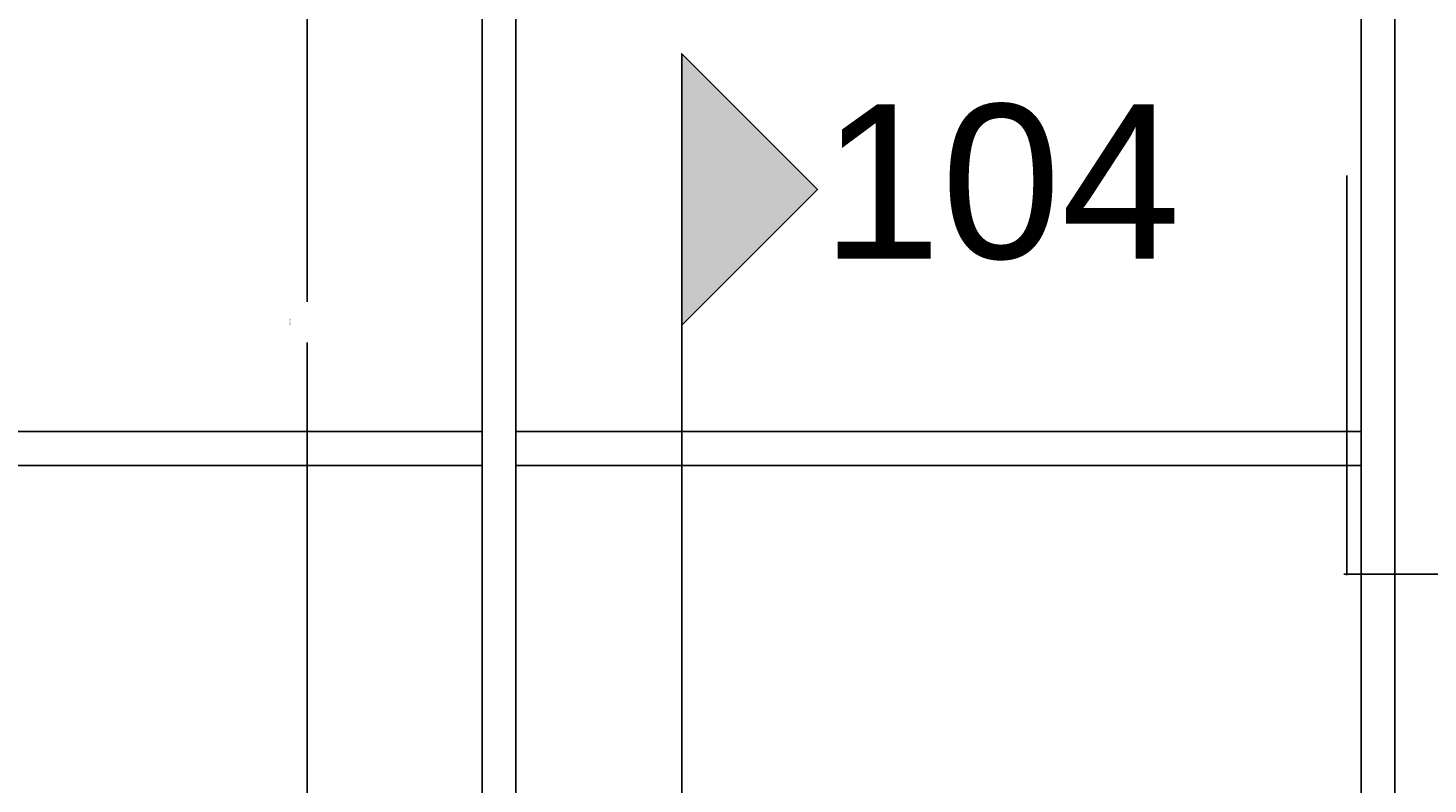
# Model space of a CAD drawing. Header units: millimetres. Extents: x -38031 to 110605, y -30229 to 92226.
# Tile 201 of 256: x 29747 to 31811, y 29351 to 30465. Entities that reach past the tile are written whole.
import ezdxf
from ezdxf.enums import TextEntityAlignment as Align

# ---------------------------------------------------------------- set-up
doc = ezdxf.new("R2010")
doc.units = ezdxf.units.MM
doc.header["$LTSCALE"] = 50
doc.set_wipeout_variables(frame=1)
for name, color, linetype in [('AB$1A---_ATTRIB050', 8, 'Continuous'), ('AL$1A---_ALGEMEEN', 8, 'Continuous'), ('AM$1A---_ARCERING', 8, 'Continuous'), ('AT$1A---_TEKST025', 8, 'Continuous'), ('BOUWKUNDIG', 8, 'Continuous')]:
    doc.layers.add(name, color=color, linetype=linetype)
doc.styles.add('Arial', font='ARIAL.TTF')
doc.styles.get("Standard").update_dxf_attribs({"font": 'iso.shx'})
doc.dimstyles.new('VyA', dxfattribs={"dimtxt": 2.272868, "dimasz": 2.120801, "dimexe": 1.5, "dimexo": 1.59, "dimgap": 0.5, "dimtad": 1, "dimdec": 0, "dimzin": 11, "dimtxsty": 'Arial', "dimblk": 'VW_SLASH', "dimcen": 0, "dimdle": 1, "dimazin": 0, "dimtfac": 0.8, "dimtdec": 0, "dimtix": 1, "dimtmove": 0, "dimatfit": 0, "dimldrblk": 'VW_FILLEDARROW', "dimfxl": 0, "dimfrac": 2, "dimtolj": 1, "dimtzin": 11, "dimarcsym": 0})

# ---------------------------------------------------------------- blocks, each defined once
blk = doc.blocks.new('Group-49')
at = {"layer": 'AL$1A---_ALGEMEEN', "color": 0}
blk.add_lwpolyline([(-36491, -955), (-28180, -955), (-28180, -1005), (-36491, -1005)], close=True, dxfattribs=at)
at = {"color": 0}
for points in [[(-29526, 670), (-29476, 670), (-29476, -2630), (-29526, -2630)], [(-28230, 670), (-28180, 670), (-28180, -2630), (-28230, -2630)]]:
    blk.add_wipeout(points, dxfattribs=at).dxf.layer = 'AL$1A---_ALGEMEEN'
at = {"layer": 'AL$1A---_ALGEMEEN', "color": 0}
for points in [[(-29526, 670), (-29476, 670), (-29476, -2630), (-29526, -2630)], [(-28230, 670), (-28180, 670), (-28180, -2630), (-28230, -2630)]]:
    blk.add_lwpolyline(points, close=True, dxfattribs=at)
blk = doc.blocks.new('VW_SLASH')
at = {"layer": 'AL$1A---_ALGEMEEN', "color": 0, "linetype": 'ByBlock', "lineweight": -2}
blk.add_line((0, 0), (-1, 0), dxfattribs=at)
at = {"layer": 'AL$1A---_ALGEMEEN', "color": 0, "linetype": 'ByBlock', "lineweight": 5}
blk.add_line((0.5, 0.5), (-0.5, -0.5), dxfattribs=at)
blk = doc.blocks.new('*D1025')
at = {"layer": 'AL$1A---_ALGEMEEN', "color": 0, "lineweight": -2}
for p, q in [((-28251, -577.6), (-28251, -1166.5)), ((-27941, -756.6), (-27941, -1166.5)), ((-28253.1, -1165), (-28255.2, -1165)), ((-27941, -1165), (-28251, -1165)), ((-27938.9, -1165), (-27936.8, -1165))]:
    blk.add_line(p, q, dxfattribs=at)
at = {"layer": 'AL$1A---_ALGEMEEN', "color": 0, "lineweight": -2, "xscale": 2.12080078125, "yscale": 2.12080078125, "zscale": 2.12080078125}
blk.add_blockref('VW_SLASH', (-28251, -1165), dxfattribs=at)
at = {"layer": 'AL$1A---_ALGEMEEN', "color": 0, "lineweight": -2, "xscale": 2.12080078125, "yscale": 2.12080078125, "zscale": 2.12080078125, "rotation": 180}
blk.add_blockref('VW_SLASH', (-27941, -1165), dxfattribs=at)
at = {"layer": 'AT$1A---_TEKST025', "insert": (-27881, -1140), "char_height": 2.27, "attachment_point": 5, "style": 'Arial'}
blk.add_mtext('\\A1;15500', dxfattribs=at)
blk = doc.blocks.new('VW_FILLEDARROW')
at = {"layer": 'AL$1A---_ALGEMEEN', "color": 0, "lineweight": -2}
blk.add_solid([(0, 0), (0.47, 0.47), (0.47, -0.47)], dxfattribs=at)
blk = doc.blocks.new('*D1036')
at = {"layer": 'AL$1A---_ALGEMEEN', "color": 0, "lineweight": -2}
for p, q in [((-28913.6, 620), (-29785.5, 620)), ((-29784, 617.9), (-29784, -763.6)), ((-29784, -2672.9), (-29784, -823.7)), ((-29766.6, -2675), (-29785.5, -2675))]:
    blk.add_line(p, q, dxfattribs=at)
at = {"layer": 'AL$1A---_ALGEMEEN', "color": 0, "lineweight": -2, "xscale": 2.12080078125, "yscale": 2.12080078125, "zscale": 2.12080078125}
for p, rotation in [((-29784, 620), 90), ((-29784, -2675), 270)]:
    blk.add_blockref('VW_SLASH', p, dxfattribs=dict(at, rotation=rotation))
at = {"layer": 'AT$1A---_TEKST025', "insert": (-29809, -793.6), "char_height": 2.27, "attachment_point": 5, "rotation": 90, "style": 'Arial'}
blk.add_mtext('\\A1;164750', dxfattribs=at)
blk = doc.blocks.new('drsnd pijl')
at = {"layer": 'AM$1A---_ARCERING', "linetype": 'Continuous', "lineweight": 0}
blk.add_hatch(color=256, dxfattribs=at).paths.add_polyline_path([(1005, 442.5), (200, 442.5), (0, 242.5), (-200, 442.5), (200, 442.5)])
at = {"layer": 'AL$1A---_ALGEMEEN', "color": 0}
blk.add_lwpolyline([(1005, 442.5), (200, 442.5), (0, 242.5), (-200, 442.5), (200, 442.5)], dxfattribs=at)
at = {"layer": 'AL$1A---_ALGEMEEN', "color": 0, "style": 'Arial'}
blk.add_attdef('peil', text='', height=227.3, rotation=90, dxfattribs=at).set_placement((170, -290.5), align=Align.BOTTOM_LEFT)
at = {"layer": 'AL$1A---_ALGEMEEN', "color": 0, "flags": 1}
blk.add_attdef('onderdeel', (-200, -699.6), '', height=227.3, dxfattribs=at)
blk = doc.blocks.new('Group-71')
at = {"color": 0}
blk.add_wipeout([(-27941, 769.499), (-27941, -2675.008), (-32297.166, -2675.008), (-32297.166, -2630.008), (-28180, -2630.008), (-28180, 669.992), (-32297.166, 669.992), (-32297.166, 848.992), (-32251, 848.992), (-32251, 769.499)], dxfattribs=at).dxf.layer = 'AL$1A---_ALGEMEEN'
at = {"layer": 'AL$1A---_ALGEMEEN', "color": 0, "flags": 128}
blk.add_lwpolyline([(-28180, -2630.008), (-28180, 669.992), (-36431, 669.992), (-36431, -2630.008)], close=True, dxfattribs=at)
at = {"layer": 'AL$1A---_ALGEMEEN', "color": 0}
blk.add_blockref('Group-49', (0, 0), dxfattribs=at)
dim = blk.add_linear_dim(base=(-29784, 619.992), p1=(-29765, -2675.008), p2=(-28911.969, 619.992), angle=90, dimstyle='VyA', override={"dimtxt": 2.272868, "dimgap": 25, "dimlfac": 50, "dimpost": '<>', "dimtxsty": 'Arial', "dimtmove": 2}, dxfattribs=at)
dim.commit()
dim.dimension.update_dxf_attribs({"geometry": '*D1036', "text_midpoint": (-29809, -793.623), "dimtype": 128})
dim = blk.add_linear_dim(base=(-28251, -1165.008), p1=(-27941, -755.008), p2=(-28251, -576.029), dimstyle='VyA', override={"dimtxt": 2.272868, "dimgap": 25, "dimlfac": 50, "dimpost": '<>', "dimtxsty": 'Arial', "dimtix": 0, "dimtmove": 2}, dxfattribs=at)
dim.commit()
dim.dimension.update_dxf_attribs({"geometry": '*D1025', "text_midpoint": (-27881, -1140.008), "dimtype": 128})
blk = doc.blocks.new('200254 W 211 30-06-2008')
at = {"layer": 'AL$1A---_ALGEMEEN', "xscale": 0.01999999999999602, "yscale": 0.02000000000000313, "zscale": 0.02}
blk.add_blockref('Group-71', (20233.6, 3632.456), dxfattribs=at)
at = {"layer": 'AL$1A---_ALGEMEEN'}
ref = blk.add_blockref('drsnd pijl', (19657.82, 3620.493), dxfattribs=dict(at, xscale=-0.02, yscale=0.02, zscale=0.02, rotation=89.99902819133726))
ref.add_attrib('peil', '104', dxfattribs={"layer": 'AB$1A---_ATTRIB050', "height": 4.5457, "rotation": 359.999, "style": 'Arial'}).set_placement((19653.088, 3617.093), align=Align.BOTTOM_LEFT)

msp = doc.modelspace()

# ---------------------------------------------------------------- block references
at = {"layer": 'BOUWKUNDIG', "xscale": 50, "yscale": 50, "zscale": 50}
msp.add_blockref('200254 W 211 30-06-2008', (-951737.5, -150797.3), dxfattribs=at)

doc.saveas('drawing.dxf')
